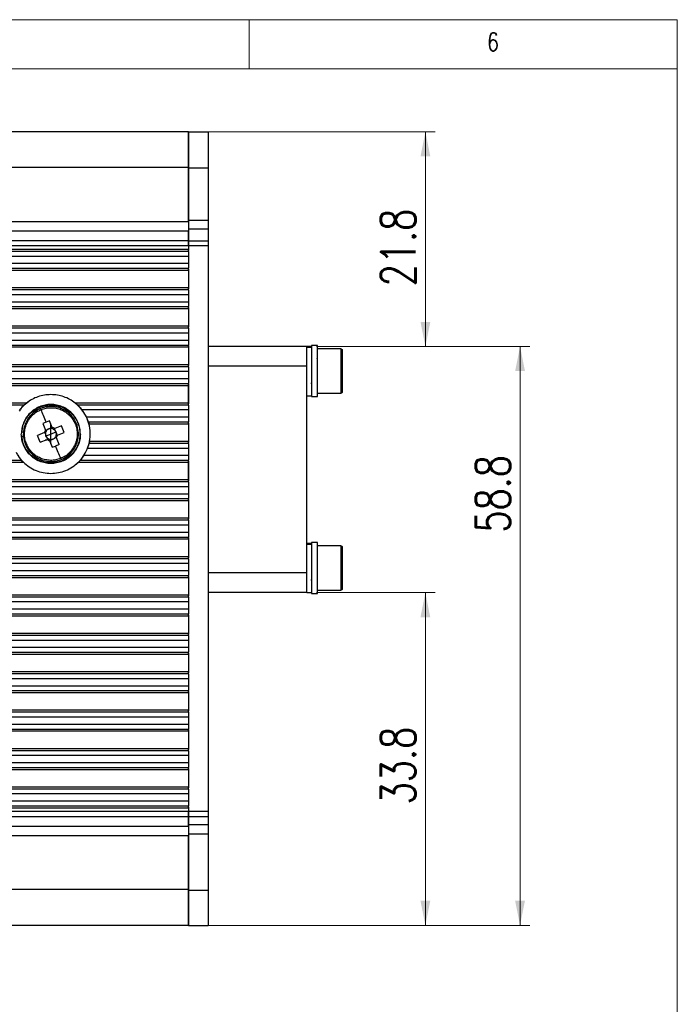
# Model space of a CAD drawing. Header units: millimetres. Extents: x 5 to 292, y 5 to 205.
# Tile 19 of 19: x 225 to 292, y 105 to 205. Entities that reach past the tile are written whole.
import ezdxf

# ---------------------------------------------------------------- set-up
doc = ezdxf.new("R2010")
doc.units = ezdxf.units.MM
doc.styles.add('SLDTEXTSTYLE0', font='TXT', dxfattribs={"width": 0.75, "bigfont": 'bigfont'})
doc.dimstyles.new('SLDDIMSTYLE1', dxfattribs={"dimtxt": 3.5, "dimasz": 2.5, "dimexe": 0, "dimexo": 0.0625, "dimgap": 0.875, "dimtad": 1, "dimdec": 1, "dimrnd": 1e-09, "dimzin": 12, "dimdsep": 46, "dimtxsty": 'SLDTEXTSTYLE0', "dimsah": 1, "dimcen": 0.09, "dimadec": 0, "dimazin": 3, "dimtfac": 1, "dimtdec": 1, "dimtofl": 0, "dimtmove": 0, "dimatfit": 3, "dimfxl": 1, "dimfrac": 2, "dimtolj": 1, "dimtzin": 12, "dimarcsym": 0})
doc.dimstyles.new('SLDDIMSTYLE5', dxfattribs={"dimtxt": 3.5, "dimasz": 2.5, "dimexe": 0, "dimexo": 0.0625, "dimgap": 0.875, "dimtad": 1, "dimdec": 1, "dimrnd": 1e-09, "dimzin": 12, "dimdsep": 46, "dimtxsty": 'SLDTEXTSTYLE0', "dimsah": 1, "dimcen": 0.09, "dimadec": 0, "dimazin": 3, "dimtfac": 1, "dimtofl": 0, "dimtmove": 0, "dimatfit": 3, "dimfxl": 1, "dimfrac": 2, "dimtolj": 1, "dimtzin": 12, "dimarcsym": 0})

# ---------------------------------------------------------------- blocks, each defined once
blk = doc.blocks.new('_D_13')
at = {"color": 7, "linetype": 'Continuous', "lineweight": 0}
for p, q in [((255.34, 146.81), (267.4, 146.81)), ((266.4, 146.81), (266.4, 113.02)), ((243.34, 113.02), (267.4, 113.02))]:
    blk.add_line(p, q, dxfattribs=at)
at = {"color": 7, "linetype": 'Continuous', "lineweight": 18}
for points in [[(266.4, 146.81), (265.9, 144.31), (266.9, 144.31)], [(266.4, 113.02), (266.9, 115.52), (265.9, 115.52)]]:
    blk.add_solid(points, dxfattribs=at)
at = {"color": 7, "linetype": 'Continuous', "lineweight": 18, "insert": (261.88, 125.31), "char_height": 3.5, "attachment_point": 1, "rotation": 90, "style": 'SLDTEXTSTYLE0'}
blk.add_mtext('33.8', dxfattribs=at)
blk = doc.blocks.new('_D_14')
at = {"color": 7, "linetype": 'Continuous', "lineweight": 0}
for p, q in [((255.34, 171.81), (277.02, 171.81)), ((276.02, 113.02), (276.02, 171.81)), ((243.34, 113.02), (277.02, 113.02))]:
    blk.add_line(p, q, dxfattribs=at)
at = {"color": 7, "linetype": 'Continuous', "lineweight": 18}
for points in [[(276.02, 171.81), (275.52, 169.31), (276.52, 169.31)], [(276.02, 113.02), (276.52, 115.52), (275.52, 115.52)]]:
    blk.add_solid(points, dxfattribs=at)
at = {"color": 7, "linetype": 'Continuous', "lineweight": 18, "insert": (271.51, 152.91), "char_height": 3.5, "attachment_point": 1, "rotation": 90, "style": 'SLDTEXTSTYLE0'}
blk.add_mtext('58.8', dxfattribs=at)
blk = doc.blocks.new('_D_15')
at = {"color": 7, "linetype": 'Continuous', "lineweight": 0}
for p, q in [((243.34, 193.62), (267.4, 193.62)), ((266.4, 193.62), (266.4, 171.81)), ((255.34, 171.81), (267.4, 171.81))]:
    blk.add_line(p, q, dxfattribs=at)
at = {"color": 7, "linetype": 'Continuous', "lineweight": 18}
for points in [[(266.4, 193.62), (265.9, 191.12), (266.9, 191.12)], [(266.4, 171.81), (266.9, 174.31), (265.9, 174.31)]]:
    blk.add_solid(points, dxfattribs=at)
at = {"color": 7, "linetype": 'Continuous', "lineweight": 18, "insert": (261.88, 177.93), "char_height": 3.5, "attachment_point": 1, "rotation": 90, "style": 'SLDTEXTSTYLE0'}
blk.add_mtext('21.8', dxfattribs=at)

msp = doc.modelspace()

# ---------------------------------------------------------------- linework, layer by layer
at = {"color": 7, "linetype": 'Continuous', "lineweight": 18}
for p, q in [((292, 205), (5, 205)), ((248.5, 200), (248.5, 205)), ((292, 77.25), (292, 205)), ((287, 200), (10, 200)), ((287, 200), (292, 200))]:
    msp.add_line(p, q, dxfattribs=at)
at = {"color": 7, "linetype": 'Continuous', "lineweight": 25}
for p, q in [((242.34, 193.62), (156.34, 193.62)), ((242.34, 193.61), (244.34, 193.61)), ((242.34, 189.99), (156.34, 189.99)), ((242.34, 184.47), (242.34, 189.99)), ((244.34, 189.92), (242.34, 189.92)), ((242.34, 189.92), (242.34, 184.64)), ((244.34, 189.92), (244.34, 184.64)), ((242.34, 184.47), (156.34, 184.47)), ((242.34, 184.64), (244.34, 184.64)), ((156.34, 183.57), (242.34, 183.57)), ((242.34, 183.76), (244.34, 183.76)), ((242.34, 183.76), (242.34, 182.52)), ((242.34, 182.54), (242.34, 183.57)), ((244.34, 183.76), (244.34, 182.52)), ((242.34, 182.54), (156.34, 182.54)), ((156.34, 182.05), (242.34, 182.05)), ((244.34, 182.52), (242.34, 182.52)), ((242.34, 182.05), (242.34, 181.66)), ((242.34, 182.05), (244.34, 182.05)), ((242.34, 182.05), (242.34, 181.56)), ((244.34, 182.05), (244.34, 124.58)), ((242.34, 181.66), (156.34, 181.66)), ((242.34, 181.46), (156.34, 181.46)), ((242.34, 180.96), (156.34, 180.96)), ((156.34, 180.26), (242.34, 180.26)), ((242.34, 180.96), (242.34, 180.26)), ((156.34, 179.76), (242.34, 179.76)), ((156.34, 179.56), (242.34, 179.56)), ((242.34, 179.67), (242.34, 177.67)), ((242.34, 179.56), (242.34, 177.76)), ((242.34, 177.76), (156.34, 177.76)), ((242.34, 177.56), (156.34, 177.56)), ((242.34, 177.06), (156.34, 177.06)), ((242.34, 177.06), (242.34, 176.36)), ((156.34, 176.36), (242.34, 176.36)), ((156.34, 175.86), (242.34, 175.86)), ((156.34, 175.66), (242.34, 175.66)), ((242.34, 175.77), (242.34, 173.77)), ((242.34, 175.66), (242.34, 173.86)), ((242.34, 173.86), (156.34, 173.86)), ((242.34, 173.66), (156.34, 173.66)), ((242.34, 173.16), (156.34, 173.16)), ((242.34, 173.16), (242.34, 172.46)), ((156.34, 172.46), (242.34, 172.46)), ((156.34, 171.96), (242.34, 171.96)), ((156.34, 171.76), (242.34, 171.76)), ((242.34, 171.87), (242.34, 169.87)), ((242.34, 171.76), (242.34, 169.96)), ((254.34, 171.81), (244.34, 171.81)), ((254.84, 171.81), (254.34, 171.81)), ((254.84, 171.71), (254.34, 171.71)), ((255.44, 171.91), (254.84, 171.91)), ((257.82, 171.56), (255.44, 171.56)), ((242.34, 169.96), (156.34, 169.96)), ((242.34, 169.76), (156.34, 169.76)), ((242.34, 169.26), (156.34, 169.26)), ((242.34, 169.26), (242.34, 168.56)), ((254.34, 169.81), (244.34, 169.81)), ((254.34, 148.81), (254.34, 169.81)), ((156.34, 168.56), (242.34, 168.56)), ((156.34, 168.06), (242.34, 168.06)), ((254.84, 168.06), (254.76, 168.06)), ((156.34, 167.86), (242.34, 167.86)), ((242.34, 167.97), (242.34, 165.97)), ((242.34, 166.06), (242.34, 167.86)), ((255.44, 167.06), (257.82, 167.06)), ((225.87, 166.06), (172.82, 166.06)), ((242.34, 166.06), (230.82, 166.06)), ((254.34, 166.81), (254.84, 166.81)), ((254.84, 166.73), (255.44, 166.73)), ((225.63, 165.86), (173.06, 165.86)), ((242.34, 165.86), (231.06, 165.86)), ((242.34, 165.36), (231.51, 165.36)), ((231.95, 164.66), (231.51, 165.36)), ((242.34, 165.36), (242.34, 164.66)), ((227.86, 164.14), (227.51, 164)), ((228.2, 164.27), (227.86, 164.14)), ((228.48, 163.58), (228.2, 164.27)), ((231.95, 164.66), (242.34, 164.66)), ((232.22, 163.84), (232.04, 164.45)), ((232.15, 164.16), (242.34, 164.16)), ((242.34, 164.07), (242.34, 162.07)), ((225.4, 163.15), (225.55, 163.14)), ((227.68, 163.06), (226.99, 162.78)), ((227.51, 164), (227.79, 163.31)), ((227.68, 163.06), (227.82, 163.11)), ((227.72, 163.07), (227.79, 162.89)), ((227.85, 163.17), (227.79, 163.31)), ((227.98, 163.35), (227.8, 163.27)), ((227.85, 163.17), (227.82, 163.11)), ((228.49, 163.55), (228.31, 163.48)), ((228.34, 161.93), (228.34, 163.92)), ((228.34, 162.92), (228.86, 163.13)), ((228.48, 163.58), (228.53, 163.45)), ((228.59, 163.42), (228.53, 163.45)), ((228.59, 163.42), (228.73, 163.48)), ((228.77, 163.28), (228.7, 163.46)), ((229.42, 163.75), (228.73, 163.48)), ((228.86, 163.13), (228.77, 163.28)), ((228.86, 163.13), (228.9, 162.96)), ((229.01, 162.79), (229.69, 163.07)), ((229.69, 163.07), (229.42, 163.75)), ((232.21, 163.96), (242.34, 163.96)), ((242.34, 163.96), (242.34, 162.16)), ((225.4, 162.69), (225.56, 162.7)), ((227.27, 162.09), (226.99, 162.78)), ((227.27, 162.09), (227.96, 162.37)), ((227.95, 162.29), (227.77, 162.29)), ((227.79, 162.89), (227.83, 162.72)), ((227.82, 162.71), (227.83, 162.72)), ((227.83, 162.72), (228.34, 162.92)), ((227.83, 162.72), (227.92, 162.56)), ((227.92, 162.56), (227.99, 162.38)), ((228.1, 162.42), (227.96, 162.37)), ((228.1, 162.42), (228.16, 162.4)), ((228.21, 162.26), (228.16, 162.4)), ((228.2, 162.3), (228.38, 162.37)), ((228.21, 162.26), (228.49, 161.57)), ((228.7, 162.5), (228.88, 162.57)), ((228.84, 162.68), (228.87, 162.73)), ((228.84, 162.68), (228.9, 162.54)), ((229.01, 162.79), (228.87, 162.73)), ((228.97, 162.78), (228.9, 162.96)), ((229.17, 161.85), (228.9, 162.54)), ((242.34, 162.16), (232.27, 162.16)), ((228.49, 161.57), (228.83, 161.7)), ((229.17, 161.85), (228.83, 161.7)), ((231.71, 160.76), (232.07, 161.46)), ((242.34, 161.46), (232.07, 161.46)), ((242.34, 161.96), (232.23, 161.96)), ((242.34, 161.46), (242.34, 160.76)), ((173.14, 160.06), (225.55, 160.06)), ((173.33, 160.26), (225.36, 160.26)), ((231.14, 160.06), (242.34, 160.06)), ((231.33, 160.26), (242.34, 160.26)), ((231.71, 160.76), (242.34, 160.76)), ((242.34, 160.17), (242.34, 158.17)), ((242.34, 158.26), (242.34, 160.06)), ((242.34, 158.26), (156.34, 158.26)), ((242.34, 158.06), (156.34, 158.06)), ((242.34, 157.56), (156.34, 157.56)), ((242.34, 157.56), (242.34, 156.86)), ((156.34, 156.86), (242.34, 156.86)), ((156.34, 156.36), (242.34, 156.36)), ((156.34, 156.16), (242.34, 156.16)), ((242.34, 156.26), (242.34, 154.26)), ((242.34, 156.16), (242.34, 154.36)), ((242.34, 154.36), (156.34, 154.36)), ((242.34, 154.16), (156.34, 154.16)), ((242.34, 153.66), (156.34, 153.66)), ((242.34, 153.66), (242.34, 152.96)), ((156.34, 152.96), (242.34, 152.96)), ((156.34, 152.46), (242.34, 152.46)), ((156.34, 152.26), (242.34, 152.26)), ((242.34, 152.36), (242.34, 150.34)), ((242.34, 152.26), (242.34, 150.46)), ((254.84, 151.81), (254.34, 151.81)), ((254.84, 151.71), (254.34, 151.71)), ((255.44, 151.91), (254.84, 151.91)), ((257.82, 151.56), (255.44, 151.56)), ((242.34, 150.46), (156.34, 150.46)), ((242.34, 150.26), (156.34, 150.26)), ((242.34, 149.76), (156.34, 149.76)), ((156.34, 149.06), (242.34, 149.06)), ((242.34, 149.76), (242.34, 149.06)), ((156.34, 148.56), (242.34, 148.56)), ((156.34, 148.36), (242.34, 148.36)), ((242.34, 148.46), (242.34, 146.46)), ((242.34, 148.36), (242.34, 146.56)), ((254.34, 148.81), (244.34, 148.81)), ((254.84, 148.06), (254.76, 148.06)), ((255.44, 147.06), (257.82, 147.06)), ((242.34, 146.56), (156.34, 146.56)), ((242.34, 146.36), (156.34, 146.36)), ((254.34, 146.81), (244.34, 146.81)), ((254.34, 146.81), (254.84, 146.81)), ((254.84, 146.73), (255.44, 146.73)), ((242.34, 145.86), (156.34, 145.86)), ((156.34, 145.16), (242.34, 145.16)), ((242.34, 145.86), (242.34, 145.16)), ((156.34, 144.66), (242.34, 144.66)), ((156.34, 144.46), (242.34, 144.46)), ((242.34, 144.56), (242.34, 142.56)), ((242.34, 144.46), (242.34, 142.66)), ((242.34, 142.66), (156.34, 142.66)), ((242.34, 142.46), (156.34, 142.46)), ((242.34, 141.96), (156.34, 141.96)), ((156.34, 141.26), (242.34, 141.26)), ((242.34, 141.96), (242.34, 141.26)), ((156.34, 140.76), (242.34, 140.76)), ((156.34, 140.56), (242.34, 140.56)), ((242.34, 140.66), (242.34, 138.66)), ((242.34, 140.56), (242.34, 138.76)), ((242.34, 138.76), (156.34, 138.76)), ((242.34, 138.56), (156.34, 138.56)), ((242.34, 138.06), (156.34, 138.06)), ((242.34, 138.06), (242.34, 137.36)), ((156.34, 137.36), (242.34, 137.36)), ((156.34, 136.86), (242.34, 136.86)), ((156.34, 136.66), (242.34, 136.66)), ((242.34, 136.76), (242.34, 134.76)), ((242.34, 136.66), (242.34, 134.86)), ((242.34, 134.86), (156.34, 134.86)), ((242.34, 134.66), (156.34, 134.66)), ((242.34, 134.16), (156.34, 134.16)), ((242.34, 134.16), (242.34, 133.46)), ((156.34, 133.46), (242.34, 133.46)), ((156.34, 132.96), (242.34, 132.96)), ((156.34, 132.76), (242.34, 132.76)), ((242.34, 132.86), (242.34, 130.87)), ((242.34, 132.76), (242.34, 130.96)), ((242.34, 130.96), (156.34, 130.96)), ((242.34, 130.76), (156.34, 130.76)), ((242.34, 130.26), (156.34, 130.26)), ((242.34, 130.26), (242.34, 129.56)), ((156.34, 129.56), (242.34, 129.56)), ((156.34, 129.06), (242.34, 129.06)), ((156.34, 128.86), (242.34, 128.86)), ((242.34, 128.96), (242.34, 126.97)), ((242.34, 128.86), (242.34, 127.06)), ((242.34, 127.06), (156.34, 127.06)), ((242.34, 126.86), (156.34, 126.86)), ((242.34, 126.36), (156.34, 126.36)), ((242.34, 126.36), (242.34, 125.66)), ((156.34, 125.66), (242.34, 125.66)), ((156.34, 125.16), (242.34, 125.16)), ((242.34, 125.06), (242.34, 124.58)), ((156.34, 124.96), (242.34, 124.96)), ((242.34, 124.58), (156.34, 124.58)), ((156.34, 124.09), (242.34, 124.09)), ((242.34, 124.96), (242.34, 124.58)), ((244.34, 124.58), (242.34, 124.58)), ((242.34, 123.06), (242.34, 124.09)), ((242.34, 124.09), (244.34, 124.09)), ((242.34, 124.09), (242.34, 123.26)), ((244.34, 124.09), (244.34, 123.26)), ((242.34, 123.06), (156.34, 123.06)), ((242.34, 123.26), (244.34, 123.26)), ((156.34, 122.16), (242.34, 122.16)), ((242.34, 122.33), (244.34, 122.33)), ((242.34, 122.33), (242.34, 116.58)), ((242.34, 116.65), (242.34, 122.16)), ((244.34, 122.33), (244.34, 116.58)), ((242.34, 116.65), (156.34, 116.65)), ((242.34, 116.58), (244.34, 116.58)), ((242.34, 113.02), (156.34, 113.02)), ((242.34, 113.01), (244.34, 113.01))]:
    msp.add_line(p, q, dxfattribs=at)
for points in [[(242.34, 189.99), (242.34, 190.24), (242.34, 190.74), (242.34, 191.43), (242.34, 192.06), (242.34, 192.61), (242.34, 193.05), (242.34, 193.37), (242.34, 193.58), (242.34, 193.61), (242.34, 193.62)], [(242.34, 193.61), (242.34, 193.6), (242.34, 193.57), (242.34, 193.36), (242.34, 193.03), (242.34, 192.58), (242.34, 192.02), (242.34, 191.38), (242.34, 190.68), (242.34, 190.18), (242.34, 189.92)], [(244.34, 193.61), (244.34, 193.6), (244.34, 193.57), (244.34, 193.36), (244.34, 193.03), (244.34, 192.58), (244.34, 192.02), (244.34, 191.38), (244.34, 190.68), (244.34, 190.18), (244.34, 189.92)], [(242.34, 184.64), (242.34, 184.55), (242.34, 184.36), (242.34, 184.09), (242.34, 183.87), (242.34, 183.8), (242.34, 183.76)], [(242.34, 184.47), (242.34, 184.38), (242.34, 184.18), (242.34, 183.9), (242.34, 183.68), (242.34, 183.61), (242.34, 183.57)], [(244.34, 184.64), (244.34, 184.55), (244.34, 184.36), (244.34, 184.09), (244.34, 183.87), (244.34, 183.8), (244.34, 183.76)], [(242.34, 182.05), (242.34, 182.11), (242.34, 182.22), (242.34, 182.37), (242.34, 182.48), (242.34, 182.52), (242.34, 182.54)], [(242.34, 182.52), (242.34, 182.5), (242.34, 182.46), (242.34, 182.35), (242.34, 182.21), (242.34, 182.1), (242.34, 182.05)], [(244.34, 182.52), (244.34, 182.5), (244.34, 182.46), (244.34, 182.35), (244.34, 182.21), (244.34, 182.1), (244.34, 182.05)], [(242.34, 181.46), (242.34, 181.47), (242.34, 181.47), (242.34, 181.52), (242.34, 181.58), (242.34, 181.64), (242.34, 181.66)], [(242.34, 181.46), (242.34, 181.45), (242.34, 181.44), (242.34, 181.32), (242.34, 181.16), (242.34, 181.03), (242.34, 180.96)], [(242.34, 180.26), (242.34, 180.2), (242.34, 180.07), (242.34, 179.9), (242.34, 179.78), (242.34, 179.77), (242.34, 179.76)], [(242.34, 179.56), (242.34, 179.59), (242.34, 179.64), (242.34, 179.71), (242.34, 179.75), (242.34, 179.76), (242.34, 179.76)], [(242.34, 177.56), (242.34, 177.57), (242.34, 177.57), (242.34, 177.62), (242.34, 177.68), (242.34, 177.74), (242.34, 177.76)], [(242.34, 177.56), (242.34, 177.55), (242.34, 177.54), (242.34, 177.42), (242.34, 177.26), (242.34, 177.13), (242.34, 177.06)], [(242.34, 176.36), (242.34, 176.3), (242.34, 176.17), (242.34, 176), (242.34, 175.88), (242.34, 175.87), (242.34, 175.86)], [(242.34, 175.66), (242.34, 175.69), (242.34, 175.74), (242.34, 175.81), (242.34, 175.85), (242.34, 175.86), (242.34, 175.86)], [(242.34, 173.66), (242.34, 173.67), (242.34, 173.67), (242.34, 173.72), (242.34, 173.78), (242.34, 173.84), (242.34, 173.86)], [(242.34, 173.66), (242.34, 173.65), (242.34, 173.64), (242.34, 173.52), (242.34, 173.36), (242.34, 173.23), (242.34, 173.16)], [(242.34, 172.46), (242.34, 172.4), (242.34, 172.27), (242.34, 172.1), (242.34, 171.98), (242.34, 171.97), (242.34, 171.96)], [(242.34, 171.76), (242.34, 171.79), (242.34, 171.84), (242.34, 171.91), (242.34, 171.95), (242.34, 171.96), (242.34, 171.96)], [(254.34, 169.81), (254.34, 170.07), (254.34, 170.6), (254.34, 171.26), (254.34, 171.72), (254.34, 171.78), (254.34, 171.81)], [(255.44, 167.06), (255.44, 167.1), (255.44, 167.16), (255.44, 167.68), (255.44, 168.43), (255.44, 169.31), (255.44, 170.2), (255.44, 170.94), (255.44, 171.46), (255.44, 171.53), (255.44, 171.56)], [(242.34, 169.76), (242.34, 169.77), (242.34, 169.77), (242.34, 169.82), (242.34, 169.88), (242.34, 169.94), (242.34, 169.96)], [(242.34, 169.76), (242.34, 169.75), (242.34, 169.74), (242.34, 169.62), (242.34, 169.46), (242.34, 169.33), (242.34, 169.26)], [(242.34, 168.56), (242.34, 168.5), (242.34, 168.37), (242.34, 168.2), (242.34, 168.08), (242.34, 168.07), (242.34, 168.06)], [(242.34, 167.86), (242.34, 167.89), (242.34, 167.94), (242.34, 168.01), (242.34, 168.05), (242.34, 168.06), (242.34, 168.06)], [(228.34, 166.92), (228.12, 166.91), (227.68, 166.89), (227.03, 166.72), (226.41, 166.45), (226.05, 166.19), (225.87, 166.06)], [(230.82, 166.06), (230.64, 166.19), (230.28, 166.45), (229.66, 166.72), (229.01, 166.89), (228.57, 166.91), (228.34, 166.92)], [(242.34, 165.86), (242.34, 165.87), (242.34, 165.87), (242.34, 165.92), (242.34, 165.98), (242.34, 166.04), (242.34, 166.06)], [(231.34, 162.92), (231.33, 163.12), (231.31, 163.51), (231.13, 164.08), (230.86, 164.6), (230.48, 165.06), (230.02, 165.43), (229.5, 165.71), (228.93, 165.88), (228.34, 165.94), (227.76, 165.88), (227.19, 165.71), (226.67, 165.43), (226.21, 165.06), (225.83, 164.6), (225.56, 164.08), (225.38, 163.51), (225.36, 163.12), (225.34, 162.92)], [(225.4, 163.15), (225.43, 163.34), (225.48, 163.71), (225.69, 164.24), (225.99, 164.73), (226.37, 165.14), (226.83, 165.48), (227.34, 165.72), (227.89, 165.86), (228.46, 165.89), (229.02, 165.81), (229.56, 165.63), (230.05, 165.35), (230.48, 164.98), (230.84, 164.54), (231.1, 164.03), (231.26, 163.49), (231.31, 162.92), (231.26, 162.36), (231.1, 161.81), (230.84, 161.31), (230.48, 160.87), (230.05, 160.5), (229.56, 160.22), (229.02, 160.03), (228.46, 159.96), (227.89, 159.99), (227.34, 160.13), (226.83, 160.37), (226.37, 160.7), (225.99, 161.12), (225.69, 161.6), (225.48, 162.13), (225.43, 162.5), (225.4, 162.69)], [(225.86, 161.93), (225.81, 162.09), (225.69, 162.43), (225.65, 162.95), (225.71, 163.48), (225.87, 163.98), (226.12, 164.44), (226.46, 164.85), (226.87, 165.18), (227.19, 165.33), (227.35, 165.4)], [(227.35, 165.4), (227.51, 165.46), (227.85, 165.57), (228.37, 165.61), (228.9, 165.56), (229.4, 165.4), (229.86, 165.14), (230.27, 164.8), (230.6, 164.39), (230.75, 164.08), (230.83, 163.92)], [(227.86, 164.14), (227.77, 164.36), (227.59, 164.8), (227.43, 165.2), (227.35, 165.4)], [(242.34, 165.86), (242.34, 165.85), (242.34, 165.84), (242.34, 165.72), (242.34, 165.56), (242.34, 165.43), (242.34, 165.36)], [(242.34, 164.66), (242.34, 164.6), (242.34, 164.47), (242.34, 164.3), (242.34, 164.18), (242.34, 164.17), (242.34, 164.16)], [(242.34, 163.96), (242.34, 163.99), (242.34, 164.04), (242.34, 164.11), (242.34, 164.15), (242.34, 164.16), (242.34, 164.16)], [(227.79, 163.31), (227.77, 163.27), (227.72, 163.19), (227.69, 163.1), (227.68, 163.06)], [(227.82, 163.11), (227.81, 163.08), (227.79, 163), (227.79, 162.93), (227.79, 162.89)], [(227.98, 163.35), (227.96, 163.32), (227.9, 163.27), (227.86, 163.2), (227.85, 163.17)], [(228.31, 163.48), (228.25, 163.47), (228.13, 163.45), (228.03, 163.38), (227.98, 163.35)], [(228.53, 163.45), (228.5, 163.46), (228.42, 163.48), (228.35, 163.48), (228.31, 163.48)], [(228.73, 163.48), (228.69, 163.5), (228.61, 163.55), (228.52, 163.57), (228.48, 163.58)], [(228.77, 163.28), (228.74, 163.31), (228.69, 163.36), (228.62, 163.4), (228.59, 163.42)], [(230.83, 163.92), (230.88, 163.75), (230.99, 163.42), (231.03, 162.89), (230.98, 162.37), (230.82, 161.87), (230.57, 161.4), (230.23, 161), (229.82, 160.66), (229.5, 160.52), (229.34, 160.44)], [(232.27, 162.16), (232.31, 162.46), (232.39, 163.07), (232.27, 163.66), (232.21, 163.96)], [(231.34, 162.92), (231.33, 162.73), (231.31, 162.33), (231.13, 161.77), (230.86, 161.25), (230.48, 160.79), (230.02, 160.41), (229.5, 160.13), (228.93, 159.96), (228.34, 159.9), (227.76, 159.96), (227.19, 160.13), (226.67, 160.41), (226.21, 160.79), (225.83, 161.25), (225.56, 161.77), (225.38, 162.33), (225.36, 162.73), (225.34, 162.92)], [(227.92, 162.56), (227.95, 162.54), (228, 162.48), (228.06, 162.44), (228.1, 162.42)], [(227.96, 162.37), (228, 162.34), (228.08, 162.3), (228.17, 162.27), (228.21, 162.26)], [(228.16, 162.4), (228.19, 162.39), (228.26, 162.37), (228.34, 162.37), (228.38, 162.37)], [(228.38, 162.37), (228.44, 162.38), (228.56, 162.39), (228.65, 162.46), (228.7, 162.5)], [(228.7, 162.5), (228.73, 162.52), (228.79, 162.58), (228.82, 162.64), (228.84, 162.68)], [(228.87, 162.73), (228.88, 162.77), (228.9, 162.84), (228.9, 162.92), (228.9, 162.96)], [(228.9, 162.54), (228.92, 162.58), (228.97, 162.65), (228.99, 162.74), (229.01, 162.79)], [(242.34, 161.96), (242.34, 161.97), (242.34, 161.97), (242.34, 162.02), (242.34, 162.08), (242.34, 162.14), (242.34, 162.16)], [(229.34, 160.44), (229.17, 160.38), (228.84, 160.27), (228.31, 160.23), (227.79, 160.29), (227.29, 160.45), (226.82, 160.7), (226.42, 161.04), (226.09, 161.45), (225.94, 161.77), (225.86, 161.93)], [(229.34, 160.44), (229.26, 160.64), (229.1, 161.04), (228.92, 161.48), (228.83, 161.7)], [(242.34, 161.96), (242.34, 161.95), (242.34, 161.94), (242.34, 161.82), (242.34, 161.66), (242.34, 161.53), (242.34, 161.46)], [(225.55, 160.06), (225.74, 159.89), (226.13, 159.55), (226.83, 159.2), (227.57, 158.97), (228.09, 158.94), (228.34, 158.92)], [(228.34, 158.92), (228.6, 158.94), (229.12, 158.97), (229.86, 159.2), (230.56, 159.55), (230.95, 159.89), (231.14, 160.06)], [(242.34, 160.76), (242.34, 160.7), (242.34, 160.57), (242.34, 160.4), (242.34, 160.28), (242.34, 160.27), (242.34, 160.26)], [(242.34, 160.06), (242.34, 160.09), (242.34, 160.14), (242.34, 160.21), (242.34, 160.25), (242.34, 160.26), (242.34, 160.26)], [(242.34, 158.06), (242.34, 158.07), (242.34, 158.07), (242.34, 158.12), (242.34, 158.18), (242.34, 158.24), (242.34, 158.26)], [(242.34, 158.06), (242.34, 158.05), (242.34, 158.04), (242.34, 157.92), (242.34, 157.76), (242.34, 157.63), (242.34, 157.56)], [(242.34, 156.86), (242.34, 156.8), (242.34, 156.67), (242.34, 156.5), (242.34, 156.38), (242.34, 156.37), (242.34, 156.36)], [(242.34, 156.16), (242.34, 156.19), (242.34, 156.24), (242.34, 156.31), (242.34, 156.35), (242.34, 156.36), (242.34, 156.36)], [(242.34, 154.16), (242.34, 154.17), (242.34, 154.17), (242.34, 154.22), (242.34, 154.28), (242.34, 154.34), (242.34, 154.36)], [(242.34, 154.16), (242.34, 154.15), (242.34, 154.14), (242.34, 154.02), (242.34, 153.86), (242.34, 153.73), (242.34, 153.66)], [(242.34, 152.96), (242.34, 152.9), (242.34, 152.77), (242.34, 152.6), (242.34, 152.48), (242.34, 152.47), (242.34, 152.46)], [(242.34, 152.26), (242.34, 152.29), (242.34, 152.34), (242.34, 152.41), (242.34, 152.45), (242.34, 152.46), (242.34, 152.46)], [(255.44, 147.06), (255.44, 147.1), (255.44, 147.16), (255.44, 147.68), (255.44, 148.43), (255.44, 149.31), (255.44, 150.2), (255.44, 150.94), (255.44, 151.46), (255.44, 151.53), (255.44, 151.56)], [(242.34, 150.26), (242.34, 150.27), (242.34, 150.27), (242.34, 150.32), (242.34, 150.38), (242.34, 150.44), (242.34, 150.46)], [(242.34, 150.26), (242.34, 150.25), (242.34, 150.24), (242.34, 150.12), (242.34, 149.96), (242.34, 149.83), (242.34, 149.76)], [(242.34, 149.06), (242.34, 149), (242.34, 148.87), (242.34, 148.7), (242.34, 148.58), (242.34, 148.57), (242.34, 148.56)], [(242.34, 148.36), (242.34, 148.39), (242.34, 148.44), (242.34, 148.51), (242.34, 148.55), (242.34, 148.56), (242.34, 148.56)], [(254.34, 146.81), (254.34, 146.84), (254.34, 146.9), (254.34, 147.36), (254.34, 148.03), (254.34, 148.55), (254.34, 148.81)], [(242.34, 146.36), (242.34, 146.37), (242.34, 146.37), (242.34, 146.42), (242.34, 146.48), (242.34, 146.54), (242.34, 146.56)], [(242.34, 146.36), (242.34, 146.35), (242.34, 146.34), (242.34, 146.22), (242.34, 146.06), (242.34, 145.93), (242.34, 145.86)], [(242.34, 145.16), (242.34, 145.1), (242.34, 144.97), (242.34, 144.8), (242.34, 144.68), (242.34, 144.67), (242.34, 144.66)], [(242.34, 144.46), (242.34, 144.49), (242.34, 144.54), (242.34, 144.61), (242.34, 144.65), (242.34, 144.66), (242.34, 144.66)], [(242.34, 142.46), (242.34, 142.47), (242.34, 142.47), (242.34, 142.52), (242.34, 142.58), (242.34, 142.64), (242.34, 142.66)], [(242.34, 142.46), (242.34, 142.45), (242.34, 142.44), (242.34, 142.32), (242.34, 142.16), (242.34, 142.03), (242.34, 141.96)], [(242.34, 141.26), (242.34, 141.2), (242.34, 141.07), (242.34, 140.9), (242.34, 140.78), (242.34, 140.77), (242.34, 140.76)], [(242.34, 140.56), (242.34, 140.59), (242.34, 140.64), (242.34, 140.71), (242.34, 140.75), (242.34, 140.76), (242.34, 140.76)], [(242.34, 138.56), (242.34, 138.57), (242.34, 138.57), (242.34, 138.62), (242.34, 138.68), (242.34, 138.74), (242.34, 138.76)], [(242.34, 138.56), (242.34, 138.55), (242.34, 138.54), (242.34, 138.42), (242.34, 138.26), (242.34, 138.13), (242.34, 138.06)], [(242.34, 137.36), (242.34, 137.3), (242.34, 137.17), (242.34, 137), (242.34, 136.88), (242.34, 136.87), (242.34, 136.86)], [(242.34, 136.66), (242.34, 136.69), (242.34, 136.74), (242.34, 136.81), (242.34, 136.85), (242.34, 136.86), (242.34, 136.86)], [(242.34, 134.66), (242.34, 134.67), (242.34, 134.67), (242.34, 134.72), (242.34, 134.78), (242.34, 134.84), (242.34, 134.86)], [(242.34, 134.66), (242.34, 134.65), (242.34, 134.64), (242.34, 134.52), (242.34, 134.36), (242.34, 134.23), (242.34, 134.16)], [(242.34, 133.46), (242.34, 133.4), (242.34, 133.27), (242.34, 133.1), (242.34, 132.98), (242.34, 132.97), (242.34, 132.96)], [(242.34, 132.76), (242.34, 132.79), (242.34, 132.84), (242.34, 132.91), (242.34, 132.95), (242.34, 132.96), (242.34, 132.96)], [(242.34, 130.76), (242.34, 130.77), (242.34, 130.77), (242.34, 130.82), (242.34, 130.88), (242.34, 130.94), (242.34, 130.96)], [(242.34, 130.76), (242.34, 130.75), (242.34, 130.74), (242.34, 130.62), (242.34, 130.46), (242.34, 130.33), (242.34, 130.26)], [(242.34, 129.56), (242.34, 129.5), (242.34, 129.37), (242.34, 129.2), (242.34, 129.08), (242.34, 129.07), (242.34, 129.06)], [(242.34, 128.86), (242.34, 128.89), (242.34, 128.94), (242.34, 129.01), (242.34, 129.05), (242.34, 129.06), (242.34, 129.06)], [(242.34, 126.86), (242.34, 126.87), (242.34, 126.87), (242.34, 126.92), (242.34, 126.98), (242.34, 127.04), (242.34, 127.06)], [(242.34, 126.86), (242.34, 126.85), (242.34, 126.84), (242.34, 126.72), (242.34, 126.56), (242.34, 126.43), (242.34, 126.36)], [(242.34, 125.66), (242.34, 125.6), (242.34, 125.47), (242.34, 125.3), (242.34, 125.18), (242.34, 125.17), (242.34, 125.16)], [(242.34, 124.96), (242.34, 124.99), (242.34, 125.04), (242.34, 125.11), (242.34, 125.15), (242.34, 125.16), (242.34, 125.16)], [(242.34, 124.09), (242.34, 124.11), (242.34, 124.15), (242.34, 124.27), (242.34, 124.41), (242.34, 124.52), (242.34, 124.58)], [(242.34, 124.58), (242.34, 124.52), (242.34, 124.41), (242.34, 124.26), (242.34, 124.14), (242.34, 124.11), (242.34, 124.09)], [(244.34, 124.58), (244.34, 124.52), (244.34, 124.41), (244.34, 124.26), (244.34, 124.14), (244.34, 124.11), (244.34, 124.09)], [(242.34, 123.26), (242.34, 123.22), (242.34, 123.16), (242.34, 122.93), (242.34, 122.65), (242.34, 122.44), (242.34, 122.33)], [(242.34, 123.06), (242.34, 123.03), (242.34, 122.96), (242.34, 122.73), (242.34, 122.46), (242.34, 122.26), (242.34, 122.16)], [(244.34, 123.26), (244.34, 123.22), (244.34, 123.16), (244.34, 122.93), (244.34, 122.65), (244.34, 122.44), (244.34, 122.33)], [(242.34, 113.02), (242.34, 113.03), (242.34, 113.06), (242.34, 113.27), (242.34, 113.59), (242.34, 114.03), (242.34, 114.58), (242.34, 115.21), (242.34, 115.9), (242.34, 116.4), (242.34, 116.65)], [(242.34, 116.58), (242.34, 116.33), (242.34, 115.84), (242.34, 115.16), (242.34, 114.54), (242.34, 114), (242.34, 113.57), (242.34, 113.25), (242.34, 113.05), (242.34, 113.02), (242.34, 113.01)], [(244.34, 116.58), (244.34, 116.33), (244.34, 115.84), (244.34, 115.16), (244.34, 114.54), (244.34, 114), (244.34, 113.57), (244.34, 113.25), (244.34, 113.05), (244.34, 113.02), (244.34, 113.01)]]:
    msp.add_open_spline(points, degree=3, dxfattribs=at)
for points, knots in [([(254.34, 166.82), (254.34, 166.82), (254.34, 166.82), (254.34, 166.92), (254.34, 167.11), (254.34, 167.39), (254.34, 167.74), (254.34, 168.15), (254.34, 168.61), (254.34, 169.09), (254.34, 169.59), (254.34, 170.07), (254.34, 170.52), (254.34, 170.93), (254.34, 171.27), (254.34, 171.55), (254.34, 171.66), (254.34, 171.71)], [0, 0, 0, 0, 0.03836, 0.10705, 0.17574, 0.24442, 0.31311, 0.3818, 0.45049, 0.51918, 0.58787, 0.65656, 0.72525, 0.79393, 0.86262, 0.93131, 1, 1, 1, 1]), ([(254.84, 171.9), (254.84, 171.9), (254.84, 171.9), (254.84, 171.78), (254.84, 171.57), (254.84, 171.27), (254.84, 170.91), (254.84, 170.48), (254.84, 170.02), (254.84, 169.53), (254.84, 169.03), (254.84, 168.54), (254.84, 168.07), (254.84, 167.66), (254.84, 167.3), (254.84, 167.02), (254.84, 166.82), (254.84, 166.76), (254.84, 166.73)], [0, 0, 0, 0, 0.04938, 0.11275, 0.17613, 0.2395, 0.30288, 0.36625, 0.42963, 0.493, 0.55638, 0.61975, 0.68313, 0.7465, 0.80988, 0.87325, 0.93663, 1, 1, 1, 1]), ([(254.84, 171.71), (254.84, 171.66), (254.84, 171.55), (254.84, 171.27), (254.84, 170.93), (254.84, 170.52), (254.84, 170.07), (254.84, 169.59), (254.84, 169.09), (254.84, 168.61), (254.84, 168.15), (254.84, 167.74), (254.84, 167.39), (254.84, 167.21), (254.84, 167.13)], [0, 0, 0, 0, 0.08355, 0.16711, 0.25066, 0.33421, 0.41777, 0.50132, 0.58487, 0.66843, 0.75198, 0.83553, 0.91909, 1, 1, 1, 1]), ([(255.44, 166.73), (255.44, 166.76), (255.44, 166.82), (255.44, 167.02), (255.44, 167.3), (255.44, 167.66), (255.44, 168.07), (255.44, 168.54), (255.44, 169.03), (255.44, 169.53), (255.44, 170.02), (255.44, 170.48), (255.44, 170.91), (255.44, 171.27), (255.44, 171.57), (255.44, 171.78), (255.44, 171.9), (255.44, 171.9), (255.44, 171.9)], [0, 0, 0, 0, 0.06337, 0.12675, 0.19012, 0.2535, 0.31687, 0.38025, 0.44362, 0.507, 0.57037, 0.63375, 0.69712, 0.7605, 0.82387, 0.88725, 0.95062, 1, 1, 1, 1]), ([(257.82, 171.56), (257.82, 171.54), (257.82, 171.5), (257.82, 171.2), (257.82, 170.79), (257.82, 170.37), (257.82, 169.87), (257.82, 169.31), (257.82, 168.76), (257.82, 168.25), (257.82, 167.83), (257.82, 167.42), (257.82, 167.12), (257.82, 167.08), (257.82, 167.06)], [0, 0, 0, 0, 0.09032, 0.20456, 0.27142, 0.34394, 0.42079, 0.5, 0.57921, 0.65606, 0.72858, 0.79544, 0.90968, 1, 1, 1, 1]), ([(257.82, 171.56), (257.84, 171.56), (257.86, 171.56), (257.89, 171.54), (257.91, 171.53), (257.92, 171.51), (257.94, 171.48), (257.94, 171.45), (257.94, 171.44)], [0, 0, 0, 0, 0.23946, 0.36836, 0.5, 0.63164, 0.76054, 1, 1, 1, 1]), ([(257.94, 171.44), (257.94, 171.42), (257.94, 171.38), (257.94, 171.09), (257.94, 170.71), (257.94, 170.31), (257.94, 169.84), (257.94, 169.31), (257.94, 168.79), (257.94, 168.31), (257.94, 167.91), (257.94, 167.53), (257.94, 167.24), (257.94, 167.2), (257.94, 167.19)], [0, 0, 0, 0, 0.09032, 0.20456, 0.27142, 0.34394, 0.42079, 0.5, 0.57921, 0.65606, 0.72858, 0.79544, 0.90968, 1, 1, 1, 1]), ([(255.39, 170.57), (255.39, 170.58), (255.4, 170.58), (255.42, 170.59), (255.43, 170.61), (255.44, 170.63), (255.44, 170.65), (255.44, 170.66)], [0, 0, 0, 0, 0.08008, 0.2718, 0.46352, 0.65126, 1, 1, 1, 1]), ([(255.44, 167.96), (255.44, 167.97), (255.44, 167.99), (255.43, 168.01), (255.43, 168.01)], [0, 0, 0, 0, 0.70322, 1, 1, 1, 1]), ([(257.94, 167.19), (257.94, 167.17), (257.94, 167.15), (257.92, 167.12), (257.91, 167.1), (257.89, 167.08), (257.86, 167.07), (257.84, 167.06), (257.82, 167.06)], [0, 0, 0, 0, 0.23946, 0.36836, 0.5, 0.63164, 0.76054, 1, 1, 1, 1]), ([(226.02, 166.16), (225.84, 166.03), (225.49, 165.77), (225.24, 165.43), (225.11, 165.25)], [0, 0, 0, 0, 0.50103, 1, 1, 1, 1]), ([(225.63, 165.86), (225.63, 165.86), (225.64, 165.87), (225.65, 165.88), (225.68, 165.91), (225.73, 165.95), (225.79, 166), (225.84, 166.04), (225.87, 166.06)], [0, 0, 0, 0, 0.120848, 0.250952, 0.368666, 0.501887, 0.751223, 1, 1, 1, 1]), ([(231.58, 165.25), (231.45, 165.43), (231.19, 165.77), (230.85, 166.03), (230.67, 166.16)], [0, 0, 0, 0, 0.49897, 1, 1, 1, 1]), ([(230.82, 166.06), (230.85, 166.04), (230.9, 166), (230.96, 165.95), (231.01, 165.91), (231.03, 165.88), (231.05, 165.87), (231.06, 165.86), (231.06, 165.86)], [0, 0, 0, 0, 0.24958, 0.49917, 0.63212, 0.74962, 0.87941, 1, 1, 1, 1]), ([(254.84, 166.94), (254.84, 166.94), (254.84, 166.87), (254.84, 166.82), (254.84, 166.82), (254.84, 166.82)], [0, 0, 0, 0, 0.03924, 0.65573, 1, 1, 1, 1]), ([(225.63, 165.86), (225.63, 165.86), (225.62, 165.85), (225.57, 165.8), (225.46, 165.7), (225.32, 165.54), (225.22, 165.42), (225.17, 165.36)], [0, 0, 0, 0, 0.12565, 0.2512, 0.5006, 0.7501, 1, 1, 1, 1]), ([(230.94, 163.97), (230.82, 164.2), (230.64, 164.58), (230.22, 165.02), (229.79, 165.34), (229.26, 165.59), (228.64, 165.73), (227.96, 165.72), (227.29, 165.55), (226.68, 165.21), (226.19, 164.75), (225.84, 164.22), (225.63, 163.67), (225.54, 163.14), (225.54, 162.54), (225.67, 162.13), (225.75, 161.88)], [0, 0, 0, 0, 0.09024, 0.14434, 0.20484, 0.27163, 0.34408, 0.42086, 0.5, 0.57914, 0.65592, 0.72837, 0.79516, 0.85566, 0.90976, 1, 1, 1, 1]), ([(231.51, 165.36), (231.47, 165.42), (231.37, 165.54), (231.23, 165.7), (231.12, 165.8), (231.07, 165.85), (231.06, 165.86), (231.06, 165.86)], [0, 0, 0, 0, 0.24969, 0.4992, 0.74914, 0.87487, 1, 1, 1, 1]), ([(232.15, 164.16), (232.15, 164.16), (232.15, 164.17), (232.13, 164.2), (232.12, 164.25), (232.09, 164.34), (232.03, 164.48), (231.98, 164.6), (231.95, 164.66)], [0, 0, 0, 0, 0.12524, 0.25083, 0.37564, 0.50165, 0.75083, 1, 1, 1, 1]), ([(232.15, 164.16), (232.15, 164.16), (232.15, 164.16), (232.16, 164.13), (232.17, 164.1), (232.19, 164.04), (232.2, 163.99), (232.21, 163.96)], [0, 0, 0, 0, 0.23745, 0.36582, 0.50068, 0.75035, 1, 1, 1, 1]), ([(225.75, 161.88), (225.86, 161.64), (226.05, 161.26), (226.47, 160.82), (226.9, 160.5), (227.43, 160.25), (228.05, 160.11), (228.73, 160.12), (229.4, 160.3), (230.01, 160.63), (230.5, 161.09), (230.85, 161.63), (231.06, 162.18), (231.15, 162.7), (231.15, 163.31), (231.02, 163.71), (230.94, 163.97)], [0, 0, 0, 0, 0.09024, 0.14434, 0.20484, 0.27163, 0.34408, 0.42086, 0.5, 0.57914, 0.65592, 0.72837, 0.79516, 0.85566, 0.90976, 1, 1, 1, 1]), ([(228.31, 163.48), (228.28, 163.48), (228.23, 163.47), (228.13, 163.45), (228.05, 163.4), (228.01, 163.37), (227.98, 163.35)], [0, 0, 0, 0, 0.266151, 0.5, 0.733849, 1, 1, 1, 1]), ([(228.9, 162.96), (228.9, 162.99), (228.89, 163.04), (228.87, 163.13), (228.82, 163.22), (228.79, 163.26), (228.77, 163.28)], [0, 0, 0, 0, 0.26615, 0.5, 0.73385, 1, 1, 1, 1]), ([(230.83, 163.92), (230.84, 163.93), (230.88, 163.94), (230.91, 163.95), (230.94, 163.96), (230.94, 163.96), (230.94, 163.97)], [0, 0, 0, 0, 0.246, 0.5, 0.754, 1, 1, 1, 1]), ([(227.79, 162.89), (227.79, 162.86), (227.79, 162.8), (227.81, 162.74), (227.82, 162.71)], [0, 0, 0, 0, 0.5323, 1, 1, 1, 1]), ([(227.82, 162.71), (227.84, 162.69), (227.86, 162.63), (227.9, 162.59), (227.92, 162.56)], [0, 0, 0, 0, 0.467698, 1, 1, 1, 1]), ([(228.38, 162.37), (228.41, 162.37), (228.46, 162.37), (228.55, 162.4), (228.64, 162.44), (228.68, 162.48), (228.7, 162.5)], [0, 0, 0, 0, 0.26615, 0.5, 0.73385, 1, 1, 1, 1]), ([(232.04, 161.39), (232.14, 161.64), (232.24, 161.88), (232.27, 162.14), (232.27, 162.14)], [0, 0, 0, 0, 0.998208, 1, 1, 1, 1]), ([(232.27, 162.16), (232.27, 162.14), (232.26, 162.08), (232.24, 162.03), (232.24, 161.99), (232.23, 161.97), (232.23, 161.96), (232.23, 161.96)], [0, 0, 0, 0, 0.24967, 0.4994, 0.63424, 0.76268, 1, 1, 1, 1]), ([(224.82, 161.07), (224.88, 160.95), (225.06, 160.59), (225.42, 160.15), (225.75, 159.89), (225.88, 159.8)], [0, 0, 0, 0, 0.25315, 0.72101, 1, 1, 1, 1]), ([(225.75, 161.88), (225.75, 161.88), (225.75, 161.88), (225.77, 161.89), (225.81, 161.91), (225.85, 161.92), (225.86, 161.93)], [0, 0, 0, 0, 0.246, 0.5, 0.754, 1, 1, 1, 1]), ([(230.81, 159.8), (230.93, 159.89), (231.26, 160.15), (231.63, 160.59), (231.81, 160.95), (231.87, 161.07)], [0, 0, 0, 0, 0.27899, 0.74685, 1, 1, 1, 1]), ([(232.07, 161.46), (232.09, 161.53), (232.14, 161.65), (232.18, 161.79), (232.21, 161.88), (232.22, 161.92), (232.23, 161.96), (232.23, 161.96), (232.23, 161.96)], [0, 0, 0, 0, 0.24952, 0.49879, 0.62436, 0.74926, 0.87471, 1, 1, 1, 1]), ([(224.98, 160.76), (225.02, 160.7), (225.1, 160.58), (225.2, 160.44), (225.28, 160.36), (225.32, 160.31), (225.35, 160.27), (225.36, 160.26), (225.36, 160.26)], [0, 0, 0, 0, 0.249166, 0.498851, 0.627476, 0.749199, 0.874704, 1, 1, 1, 1]), ([(225.55, 160.06), (225.53, 160.08), (225.48, 160.13), (225.43, 160.18), (225.4, 160.22), (225.37, 160.24), (225.36, 160.26), (225.36, 160.26), (225.36, 160.26)], [0, 0, 0, 0, 0.24936, 0.49867, 0.63018, 0.74907, 0.87767, 1, 1, 1, 1]), ([(231.33, 160.26), (231.33, 160.26), (231.33, 160.26), (231.31, 160.24), (231.29, 160.22), (231.26, 160.18), (231.21, 160.13), (231.16, 160.08), (231.14, 160.06)], [0, 0, 0, 0, 0.12221, 0.25067, 0.36981, 0.50163, 0.75105, 1, 1, 1, 1]), ([(231.33, 160.26), (231.33, 160.26), (231.34, 160.27), (231.37, 160.31), (231.41, 160.36), (231.49, 160.44), (231.59, 160.58), (231.67, 160.7), (231.71, 160.76)], [0, 0, 0, 0, 0.12505, 0.25029, 0.37233, 0.50131, 0.75027, 1, 1, 1, 1]), ([(254.34, 146.82), (254.34, 146.82), (254.34, 146.82), (254.34, 146.92), (254.34, 147.11), (254.34, 147.39), (254.34, 147.74), (254.34, 148.15), (254.34, 148.61), (254.34, 149.09), (254.34, 149.59), (254.34, 150.07), (254.34, 150.52), (254.34, 150.93), (254.34, 151.27), (254.34, 151.55), (254.34, 151.66), (254.34, 151.71)], [0, 0, 0, 0, 0.03836, 0.10705, 0.17574, 0.24442, 0.31311, 0.3818, 0.45049, 0.51918, 0.58787, 0.65656, 0.72525, 0.79393, 0.86262, 0.93131, 1, 1, 1, 1]), ([(254.84, 151.9), (254.84, 151.9), (254.84, 151.9), (254.84, 151.78), (254.84, 151.57), (254.84, 151.27), (254.84, 150.91), (254.84, 150.48), (254.84, 150.02), (254.84, 149.53), (254.84, 149.03), (254.84, 148.54), (254.84, 148.07), (254.84, 147.66), (254.84, 147.3), (254.84, 147.02), (254.84, 146.82), (254.84, 146.76), (254.84, 146.73)], [0, 0, 0, 0, 0.04938, 0.11275, 0.17613, 0.2395, 0.30288, 0.36625, 0.42963, 0.493, 0.55638, 0.61975, 0.68313, 0.7465, 0.80988, 0.87325, 0.93663, 1, 1, 1, 1]), ([(254.84, 151.71), (254.84, 151.66), (254.84, 151.55), (254.84, 151.27), (254.84, 150.93), (254.84, 150.52), (254.84, 150.07), (254.84, 149.59), (254.84, 149.09), (254.84, 148.61), (254.84, 148.15), (254.84, 147.74), (254.84, 147.39), (254.84, 147.21), (254.84, 147.13)], [0, 0, 0, 0, 0.08355, 0.16711, 0.25066, 0.33421, 0.41777, 0.50132, 0.58487, 0.66843, 0.75198, 0.83553, 0.91909, 1, 1, 1, 1]), ([(255.44, 146.73), (255.44, 146.76), (255.44, 146.82), (255.44, 147.02), (255.44, 147.3), (255.44, 147.66), (255.44, 148.07), (255.44, 148.54), (255.44, 149.03), (255.44, 149.53), (255.44, 150.02), (255.44, 150.48), (255.44, 150.91), (255.44, 151.27), (255.44, 151.57), (255.44, 151.78), (255.44, 151.9), (255.44, 151.9), (255.44, 151.9)], [0, 0, 0, 0, 0.06337, 0.12675, 0.19012, 0.2535, 0.31687, 0.38025, 0.44362, 0.507, 0.57037, 0.63375, 0.69712, 0.7605, 0.82387, 0.88725, 0.95062, 1, 1, 1, 1]), ([(257.82, 151.56), (257.82, 151.54), (257.82, 151.5), (257.82, 151.2), (257.82, 150.79), (257.82, 150.37), (257.82, 149.87), (257.82, 149.31), (257.82, 148.76), (257.82, 148.25), (257.82, 147.83), (257.82, 147.42), (257.82, 147.12), (257.82, 147.08), (257.82, 147.06)], [0, 0, 0, 0, 0.09032, 0.20456, 0.27142, 0.34394, 0.42079, 0.5, 0.57921, 0.65606, 0.72858, 0.79544, 0.90968, 1, 1, 1, 1]), ([(257.82, 151.56), (257.84, 151.56), (257.86, 151.56), (257.89, 151.54), (257.91, 151.53), (257.92, 151.51), (257.94, 151.48), (257.94, 151.45), (257.94, 151.44)], [0, 0, 0, 0, 0.23946, 0.36836, 0.5, 0.63164, 0.76054, 1, 1, 1, 1]), ([(257.94, 151.44), (257.94, 151.42), (257.94, 151.38), (257.94, 151.09), (257.94, 150.71), (257.94, 150.31), (257.94, 149.84), (257.94, 149.31), (257.94, 148.79), (257.94, 148.31), (257.94, 147.91), (257.94, 147.53), (257.94, 147.24), (257.94, 147.2), (257.94, 147.19)], [0, 0, 0, 0, 0.090318, 0.204563, 0.27142, 0.343936, 0.420786, 0.5, 0.579214, 0.656064, 0.72858, 0.795437, 0.909682, 1, 1, 1, 1]), ([(255.39, 150.57), (255.39, 150.58), (255.4, 150.58), (255.42, 150.59), (255.43, 150.61), (255.44, 150.63), (255.44, 150.65), (255.44, 150.66)], [0, 0, 0, 0, 0.08008, 0.2718, 0.46352, 0.65126, 1, 1, 1, 1]), ([(255.44, 147.96), (255.44, 147.97), (255.44, 147.99), (255.43, 148.01), (255.43, 148.01)], [0, 0, 0, 0, 0.70322, 1, 1, 1, 1]), ([(257.94, 147.19), (257.94, 147.17), (257.94, 147.15), (257.92, 147.12), (257.91, 147.1), (257.89, 147.08), (257.86, 147.07), (257.84, 147.06), (257.82, 147.06)], [0, 0, 0, 0, 0.23946, 0.36836, 0.5, 0.63164, 0.76054, 1, 1, 1, 1]), ([(254.84, 146.94), (254.84, 146.94), (254.84, 146.87), (254.84, 146.82), (254.84, 146.82), (254.84, 146.82)], [0, 0, 0, 0, 0.03924, 0.65573, 1, 1, 1, 1])]:
    msp.add_open_spline(points, degree=3, knots=knots, dxfattribs=at)

# ---------------------------------------------------------------- texts
at = {"color": 7, "linetype": 'Continuous', "lineweight": 0, "insert": (272.67, 203.67), "char_height": 1.85, "attachment_point": 1, "style": 'SLDTEXTSTYLE0'}
msp.add_mtext('6', dxfattribs=at)

# ---------------------------------------------------------------- dimensions: what is measured, and where the dimension line sits
at = {"color": 7, "linetype": 'Continuous', "lineweight": 18}
for base, p1, p2, dimstyle, picture, middle in [((266.4, 171.81), (242.34, 193.62), (254.34, 171.81), 'SLDDIMSTYLE1', '_D_15', (266.4, 182.46)), ((276.02, 171.81), (242.34, 113.02), (254.34, 171.81), 'SLDDIMSTYLE5', '_D_14', (276.02, 157.44)), ((266.4, 113.02), (254.34, 146.81), (242.34, 113.02), 'SLDDIMSTYLE5', '_D_13', (266.4, 129.83))]:
    dim = msp.add_linear_dim(base=base, p1=p1, p2=p2, angle=90, dimstyle=dimstyle, dxfattribs=at)
    dim.commit()
    dim.dimension.update_dxf_attribs({"geometry": picture, "text_midpoint": middle, "dimtype": 160})

doc.saveas('drawing.dxf')
